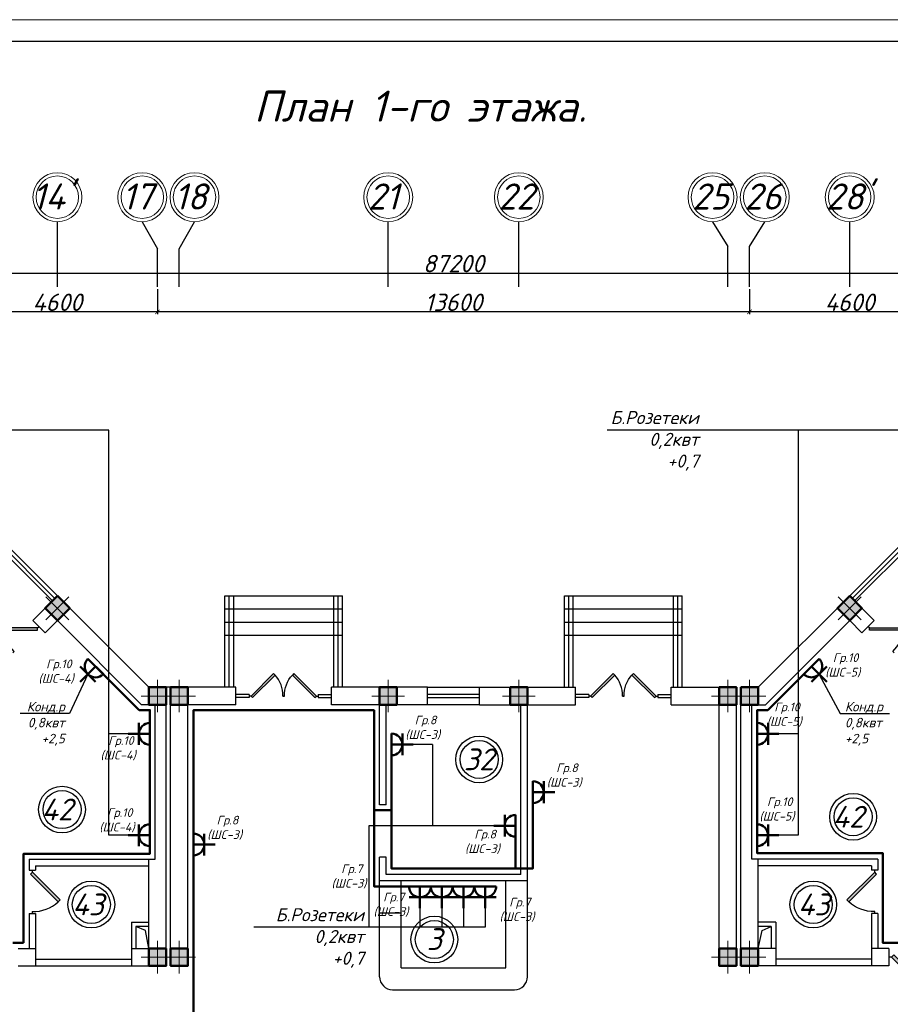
# Model space of a CAD drawing. Header units: millimetres. Extents: x 473009 to 2502882, y 456217 to 1153743.
# Tile 107 of 124: x 1985466 to 2005464, y 516566 to 539192. Entities that reach past the tile are written whole.
import ezdxf
from ezdxf import colors
from ezdxf.entities.mleader import LeaderData, LeaderLine
from ezdxf.math import Vec2, Vec3

# ---------------------------------------------------------------- set-up
doc = ezdxf.new("R2010")
doc.units = ezdxf.units.MM
doc.layers.add('kolonn', color=7, linetype='Continuous')
doc.layers.add('os', color=3, linetype='Continuous')
doc.layers.add('Электрика', color=1, linetype='Continuous', lineweight=50)
doc.layers.add('ЭМ', color=240, linetype='Continuous', lineweight=20)
doc.styles.get("Standard").update_dxf_attribs({"font": 'isocpeui.ttf'})
doc.styles.add('style Ecuper', font='isocpeui.ttf', dxfattribs={"height": 220})
doc.styles.add('style1', font='isocpeui.ttf', dxfattribs={"height": 80})
doc.styles.add('ГОСТ 300', font='isocpeui.ttf', dxfattribs={"height": 250})
doc.dimstyles.new('ISO-25', dxfattribs={"dimtxt": 400, "dimasz": 100, "dimexe": 50, "dimexo": 50, "dimgap": 20, "dimtad": 1, "dimdec": 0, "dimtxsty": 'Standard', "dimblk": 'ARCHTICK', "dimcen": 20, "dimclrd": 1, "dimclre": 1, "dimadec": 0, "dimazin": 0, "dimtfac": 1, "dimtdec": 0, "dimtmove": 0, "dimatfit": 3, "dimldrblk": 'ARCHTICK', "dimfxl": 1, "dimarcsym": 0})

# ---------------------------------------------------------------- blocks, each defined once
blk = doc.blocks.new('jfgjhsdf')
blk.add_hatch(color=1).paths.add_polyline_path([(-593, 731), (-637, 687), (0, 50), (44, 94)])
at = {"color": 1}
for p, q in [((0, 1000), (0, 950)), ((0, 50), (0, 0))]:
    blk.add_line(p, q, dxfattribs=at)
blk.add_lwpolyline([(0, 50), (-637, 687), (-593, 731), (44, 94), (0, 50)], dxfattribs=at)
blk.add_arc((-33, 130), 821, 87.662, 132.9147, dxfattribs=at)
blk = doc.blocks.new('ghsdd')
at = {"ltscale": 50}
h = blk.add_hatch(color=256, dxfattribs=at)
h.paths.add_polyline_path([(0, 200), (-200, 200), (-200, 0), (0, 0)])
h.paths.add_polyline_path([(200, 0), (200, 200), (0, 200), (0, 0)])
h.paths.add_polyline_path([(0, 0), (-200, 0), (-200, -200), (0, -200)])
h.paths.add_polyline_path([(0, 0), (0, -200), (200, -200), (200, 0)])
at = {"lineweight": 0}
for p, q in [((0, -374), (0, 374)), ((-374, 0), (374, 0))]:
    blk.add_line(p, q, dxfattribs=at)
at = {"lineweight": 50, "ltscale": 50}
blk.add_lwpolyline([(200, 200), (200, -200), (-200, -200), (-200, 200), (200, 200)], dxfattribs=at)
blk = doc.blocks.new('розетка')
at = {"layer": 'Электрика', "ltscale": 20}
for p, q in [((0, 250), (0, -250)), ((250, 250), (250, -250)), ((0, 0), (500, 0))]:
    blk.add_line(p, q, dxfattribs=at)
blk.add_arc((0, 0), 250, 270, 90, dxfattribs=at)
blk = doc.blocks.new('_None')
blk = doc.blocks.new('1231234431252433')
at = {"layer": 'ЭМ', "color": 0, "lineweight": 20, "ltscale": 0.5}
blk.add_lwpolyline([(287242, 187022), (413342, 187022), (413342, 269622), (287242, 269622)], close=True, dxfattribs=at)
at = {"layer": 'ЭМ', "color": 0, "lineweight": 30, "ltscale": 0.5}
blk.add_lwpolyline([(289242, 187522), (412842, 187522), (412842, 269122), (289242, 269122)], close=True, dxfattribs=at)
blk = doc.blocks.new('_ArchTick')
at = {"color": 0, "linetype": 'ByBlock', "const_width": 0.15}
blk.add_lwpolyline([(-0.5, -0.5), (0.5, 0.5)], dxfattribs=at)
blk = doc.blocks.new('*D192')
at = {"color": 1, "lineweight": -2, "transparency": 16777216}
for p, q in [((2002231, 533000), (2002231, 532428)), ((2006831, 533000), (2006831, 532428)), ((2006831, 532478), (2002231, 532478))]:
    blk.add_line(p, q, dxfattribs=at)
at = {"layer": 'Defpoints', "color": 0, "lineweight": 50, "transparency": 16777216}
for p in [(2002231, 533050), (2006831, 533050), (2002231, 532478)]:
    blk.add_point(p, dxfattribs=at)
at = {"color": 1, "lineweight": -2, "transparency": 16777216, "xscale": 100, "yscale": 100, "zscale": 100, "rotation": 180}
blk.add_blockref('_ArchTick', (2002231, 532478), dxfattribs=at)
at = {"color": 1, "lineweight": -2, "transparency": 16777216, "xscale": 100, "yscale": 100, "zscale": 100}
blk.add_blockref('_ArchTick', (2006831, 532478), dxfattribs=at)
at = {"color": 0, "transparency": 16777216, "insert": (2004531, 532698), "char_height": 400, "attachment_point": 5}
blk.add_mtext('4600', dxfattribs=at)
blk = doc.blocks.new('*D193')
at = {"color": 1, "lineweight": -2, "transparency": 16777216}
for p, q in [((1988631, 533000), (1988631, 532428)), ((2002231, 533000), (2002231, 532428)), ((2002231, 532478), (1988631, 532478))]:
    blk.add_line(p, q, dxfattribs=at)
at = {"layer": 'Defpoints', "color": 0, "lineweight": 50, "transparency": 16777216}
for p in [(1988631, 533050), (2002231, 533050), (1988631, 532478)]:
    blk.add_point(p, dxfattribs=at)
at = {"color": 1, "lineweight": -2, "transparency": 16777216, "xscale": 100, "yscale": 100, "zscale": 100, "rotation": 180}
blk.add_blockref('_ArchTick', (1988631, 532478), dxfattribs=at)
at = {"color": 1, "lineweight": -2, "transparency": 16777216, "xscale": 100, "yscale": 100, "zscale": 100}
blk.add_blockref('_ArchTick', (2002231, 532478), dxfattribs=at)
at = {"color": 0, "transparency": 16777216, "insert": (1995431, 532698), "char_height": 400, "attachment_point": 5}
blk.add_mtext('13600', dxfattribs=at)
blk = doc.blocks.new('*D194')
at = {"color": 1, "lineweight": -2, "transparency": 16777216}
for p, q in [((1984031, 533000), (1984031, 532428)), ((1988631, 533000), (1988631, 532428)), ((1988631, 532478), (1984031, 532478))]:
    blk.add_line(p, q, dxfattribs=at)
at = {"layer": 'Defpoints', "color": 0, "lineweight": 50, "transparency": 16777216}
for p in [(1984031, 533050), (1988631, 533050), (1984031, 532478)]:
    blk.add_point(p, dxfattribs=at)
at = {"color": 1, "lineweight": -2, "transparency": 16777216, "xscale": 100, "yscale": 100, "zscale": 100, "rotation": 180}
blk.add_blockref('_ArchTick', (1984031, 532478), dxfattribs=at)
at = {"color": 1, "lineweight": -2, "transparency": 16777216, "xscale": 100, "yscale": 100, "zscale": 100}
blk.add_blockref('_ArchTick', (1988631, 532478), dxfattribs=at)
at = {"color": 0, "transparency": 16777216, "insert": (1986331, 532698), "char_height": 400, "attachment_point": 5}
blk.add_mtext('4600', dxfattribs=at)
blk = doc.blocks.new('*D202')
at = {"color": 1, "lineweight": -2, "transparency": 16777216}
for p, q in [((1951831, 533364), (2039031, 533364)), ((1951831, 533337), (1951831, 533314)), ((2039031, 533337), (2039031, 533314))]:
    blk.add_line(p, q, dxfattribs=at)
at = {"layer": 'Defpoints', "color": 0, "lineweight": 50, "transparency": 16777216}
for p in [(1951831, 533387), (2039031, 533387), (2039031, 533364)]:
    blk.add_point(p, dxfattribs=at)
at = {"color": 1, "lineweight": -2, "transparency": 16777216, "xscale": 100, "yscale": 100, "zscale": 100, "rotation": 180}
blk.add_blockref('_ArchTick', (1951831, 533364), dxfattribs=at)
at = {"color": 1, "lineweight": -2, "transparency": 16777216, "xscale": 100, "yscale": 100, "zscale": 100}
blk.add_blockref('_ArchTick', (2039031, 533364), dxfattribs=at)
at = {"color": 0, "transparency": 16777216, "insert": (1995431, 533587), "char_height": 400, "attachment_point": 5}
blk.add_mtext('87200', dxfattribs=at)

msp = doc.modelspace()

# ---------------------------------------------------------------- linework, layer by layer
for p, q in [((1986331.1, 525950.9), (1984031.1, 528250.9)), ((2004531.1, 525950.9), (2006831.1, 528250.9)), ((1990181.1, 523850.9), (1990181.1, 525950.9)), ((1990181.1, 525950.9), (1992881.1, 525950.9)), ((1992881.1, 523850.9), (1992881.1, 525950.9)), ((1997981.1, 523850.9), (1997981.1, 525950.9)), ((1997981.1, 525950.9), (2000681.1, 525950.9)), ((2000681.1, 523850.9), (2000681.1, 525950.9)), ((1990181.1, 525650.9), (1992881.1, 525650.9)), ((1997981.1, 525650.9), (2000681.1, 525650.9)), ((1990181.1, 525350.9), (1992881.1, 525350.9)), ((1997981.1, 525350.9), (2000681.1, 525350.9)), ((1990181.1, 525050.9), (1992881.1, 525050.9)), ((1997981.1, 525050.9), (2000681.1, 525050.9)), ((1987956.1, 522781.3), (1987516.5, 522781.3)), ((1994945.8, 522538), (1994506.1, 522538)), ((1996356.1, 520670.7), (1993486.6, 520670.7)), ((1987956.1, 520450.9), (1987516.5, 520450.9)), ((1994659.8, 518775.9), (1994659.8, 518336.3)), ((1995159.8, 518775.9), (1995159.8, 518336.3)), ((1995659.8, 518775.9), (1995659.8, 518336.3)), ((1996159.8, 518775.9), (1996159.8, 518336.3))]:
    msp.add_line(p, q)
at = {"color": 1}
for p, q in [((1986218, 525837.8), (1984200.8, 527854.9)), ((1986274.5, 525894.4), (1984257.4, 527911.5)), ((2004587.7, 525894.4), (2006604.8, 527911.5)), ((2004644.2, 525837.8), (2006661.4, 527854.9)), ((1990281.1, 523850.9), (1990281.1, 525950.9)), ((1990381.1, 523850.9), (1990381.1, 525950.9)), ((1992681.1, 523850.9), (1992681.1, 525950.9)), ((1992781.1, 523850.9), (1992781.1, 525950.9)), ((1998081.1, 523850.9), (1998081.1, 525950.9)), ((1998181.1, 523850.9), (1998181.1, 525950.9)), ((2000481.1, 523850.9), (2000481.1, 525950.9)), ((2000581.1, 523850.9), (2000581.1, 525950.9)), ((1994831.1, 523850.9), (1996031.1, 523850.9)), ((1990739.1, 523686.1), (1990431.1, 523686.1)), ((1990739.1, 523615.7), (1990431.1, 523615.7)), ((1990739.1, 523686.1), (1990739.1, 523615.7)), ((1992323.1, 523686.1), (1992631.1, 523686.1)), ((1992323.1, 523686.1), (1992323.1, 523615.7)), ((1992323.1, 523615.7), (1992631.1, 523615.7)), ((1994831.1, 523690.9), (1996031.1, 523690.9)), ((1996031.1, 523610.9), (1994831.1, 523610.9)), ((1998539.1, 523686.1), (1998231.1, 523686.1)), ((1998539.1, 523615.7), (1998231.1, 523615.7)), ((1998539.1, 523686.1), (1998539.1, 523615.7)), ((2000123.1, 523686.1), (2000431.1, 523686.1)), ((2000123.1, 523686.1), (2000123.1, 523615.7)), ((2000123.1, 523615.7), (2000431.1, 523615.7)), ((1996031.1, 523450.9), (1994831.1, 523450.9))]:
    msp.add_line(p, q, dxfattribs=at)
at = {"lineweight": 30}
for p, q in [((1985765.4, 525385.2), (1986331.1, 525950.9)), ((1988431.1, 523850.9), (1986331.1, 525950.9)), ((2002431.1, 523850.9), (2004531.1, 525950.9)), ((2005096.8, 525385.2), (2004531.1, 525950.9)), ((1986048.3, 525102.4), (1985765.4, 525385.2)), ((1986048.3, 525102.4), (1986331.1, 525385.2)), ((1988265.4, 523450.9), (1986331.1, 525385.2)), ((2002596.8, 523450.9), (2004531.1, 525385.2)), ((2004814, 525102.4), (2004531.1, 525385.2)), ((2004814, 525102.4), (2005096.8, 525385.2)), ((1990431.1, 523850.9), (1988431.1, 523850.9)), ((1988831.1, 517450.9), (1988831.1, 523850.9)), ((1988931.1, 517450.9), (1988931.1, 523850.9)), ((1990431.1, 523450.9), (1990431.1, 523850.9)), ((1994831.1, 523850.9), (1992631.1, 523850.9)), ((1992631.1, 523450.9), (1992631.1, 523850.9)), ((1994831.1, 523450.9), (1994831.1, 523850.9)), ((1996031.1, 523850.9), (1998231.1, 523850.9)), ((1996031.1, 523450.9), (1996031.1, 523850.9)), ((1998231.1, 523450.9), (1998231.1, 523850.9)), ((2000431.1, 523450.9), (2000431.1, 523850.9)), ((2000431.1, 523850.9), (2001931.1, 523850.9)), ((2001931.1, 517450.9), (2001931.1, 523850.9)), ((2002031.1, 517450.9), (2002031.1, 523850.9)), ((2002031.1, 523850.9), (2002431.1, 523850.9)), ((1988581.1, 523450.9), (1988265.4, 523450.9)), ((1988581.1, 519900.9), (1988581.1, 523450.9)), ((1989331.1, 517450.9), (1989331.1, 523450.9)), ((1990431.1, 523450.9), (1989331.1, 523450.9)), ((1994831.1, 523450.9), (1992631.1, 523450.9)), ((1993731.1, 521150.9), (1993731.1, 523450.9)), ((1993881.1, 521150.9), (1993881.1, 523450.9)), ((1996031.1, 523450.9), (1998231.1, 523450.9)), ((1996981.1, 519550.9), (1996981.1, 523450.9)), ((1997131.1, 519400.9), (1997131.1, 523450.9)), ((2000431.1, 523450.9), (2001531.1, 523450.9)), ((2001531.1, 517450.9), (2001531.1, 523450.9)), ((2002281.1, 519900.9), (2002281.1, 523450.9)), ((2002281.1, 523450.9), (2002596.8, 523450.9)), ((1993881.1, 521150.9), (1993731.1, 521150.9)), ((1993731.1, 519400.9), (1993731.1, 519950.9)), ((1993881.1, 519950.9), (1993731.1, 519950.9)), ((1993881.1, 519550.9), (1993881.1, 519950.9)), ((1985681.1, 519900.9), (1985681.1, 519650.9)), ((1985681.1, 519900.9), (1988581.1, 519900.9)), ((1985831.1, 519750.9), (1985831.1, 519650.9)), ((1985831.1, 519750.9), (1988431.1, 519750.9)), ((1988431.1, 517850.9), (1988431.1, 519900.9)), ((2005181.1, 519900.9), (2002281.1, 519900.9)), ((2002431.1, 517850.9), (2002431.1, 519900.9)), ((2005031.1, 519750.9), (2002431.1, 519750.9)), ((2005031.1, 519750.9), (2005031.1, 519650.9)), ((2005181.1, 519900.9), (2005181.1, 519650.9)), ((1985681.1, 519650.9), (1985831.1, 519650.9)), ((1996981.1, 519550.9), (1993881.1, 519550.9)), ((2005181.1, 519650.9), (2005031.1, 519650.9)), ((1997131.1, 519400.9), (1993731.1, 519400.9)), ((1985681.1, 518650.9), (1985681.1, 517850.9)), ((1985681.1, 518650.9), (1985831.1, 518650.9)), ((1985831.1, 518650.9), (1985831.1, 517450.9)), ((2005181.1, 518650.9), (2005031.1, 518650.9)), ((2005031.1, 518650.9), (2005031.1, 517450.9)), ((2005181.1, 518650.9), (2005181.1, 517850.9)), ((1988031.1, 518450.9), (1988431.1, 518450.9)), ((1988031.1, 518450.9), (1988031.1, 517450.9)), ((1988431.1, 518350.9), (1988131.1, 518350.9)), ((1988131.1, 518350.9), (1988131.1, 517850.9)), ((2002831.1, 518450.9), (2002431.1, 518450.9)), ((2002731.1, 518350.9), (2002431.1, 518350.9)), ((2002731.1, 518350.9), (2002731.1, 517850.9)), ((2002831.1, 518450.9), (2002831.1, 517450.9)), ((1985431.1, 517850.9), (1985831.1, 517850.9)), ((1988031.1, 517850.9), (1988431.1, 517850.9)), ((2002831.1, 517850.9), (2002431.1, 517850.9)), ((2005431.1, 517850.9), (2005031.1, 517850.9)), ((2005431.1, 517850.9), (2005431.1, 517450.9)), ((1985431.1, 517450.9), (1988831.1, 517450.9)), ((1985831.1, 517600.9), (1988031.1, 517600.9)), ((1988931.1, 517450.9), (1989331.1, 517450.9)), ((2001931.1, 517450.9), (2001531.1, 517450.9)), ((2005431.1, 517450.9), (2002031.1, 517450.9)), ((2005031.1, 517600.9), (2002831.1, 517600.9))]:
    msp.add_line(p, q, dxfattribs=at)
at = {"color": 1, "lineweight": 50}
msp.add_line((2002648.6, 523325.9), (2003652.9, 524329.6), dxfattribs=at)
at = {"color": 6}
for p, q in [((1993731.1, 517200.9), (1993731.1, 519400.9)), ((1994231.1, 517400.9), (1994231.1, 519400.9)), ((1996631.1, 517400.9), (1996631.1, 519400.9)), ((1997131.1, 517200.9), (1997131.1, 519400.9)), ((1994231.1, 518660), (1993731.1, 518660)), ((1994231.1, 517400.9), (1996631.1, 517400.9)), ((1994031.1, 516900.9), (1996831.1, 516900.9))]:
    msp.add_line(p, q, dxfattribs=at)
for points in [[(1987516.5, 520450.9), (1987516.5, 529760.6), (1953158.9, 529760.6)], [(2033756.1, 522781.3), (2033316.5, 522781.3), (2033316.5, 529760.6), (1998958.9, 529760.6)], [(2003345.8, 529760.6), (2003345.8, 522781.3), (2002906.1, 522781.3)], [(2003345.8, 523049), (2003345.8, 520450.9), (2002906.1, 520450.9)], [(1994945.8, 522538), (1994945.8, 520670.7)], [(1993486.6, 520670.7), (1993486.6, 518336.3)], [(1988431.1, 517850.9), (1988352.1, 518259.5), (1988131.1, 518350.9)], [(2002431.1, 517850.9), (2002519.3, 518262.7), (2002731.1, 518350.9)], [(1996159.8, 518336.3), (1990842.6, 518336.3)]]:
    msp.add_lwpolyline(points)
at = {"color": 1, "lineweight": 50}
for points in [[(1987209.9, 524329.7), (1988213.6, 523325.9), (1988456.1, 523325.9), (1988456.1, 523031.3)], [(2006656.1, 522781.3), (2006656.1, 517975.9), (2005295.8, 517975.9), (2005295.8, 520037.6), (2002406.1, 520037.6), (2002406.1, 523325.9), (2002648.6, 523325.9)], [(1994316.9, 510527.8), (1994316.9, 511975.9), (1992755.9, 511975.9), (1992756.1, 514575.9), (1989456.1, 514575.9), (1989456.1, 523323.7), (1993606.1, 523323.7), (1993606.1, 519275.9), (1993731.1, 519275.9), (1996159.8, 519275.9)], [(1985556.1, 517975.9), (1985556.1, 520025.9), (1988456.1, 520025.9), (1988456.1, 522781.3)], [(1994006.1, 522538), (1994006.1, 521029.6), (1993606.1, 521029.6)], [(1996856.1, 519688.3), (1997131.1, 519688.3), (1997256.1, 519688.3), (1997256.1, 521440.5)], [(1994006.1, 521029.6), (1994006.1, 519688.3), (1996856.1, 519688.3), (1996856.1, 520420.7)], [(1985306.1, 517975.9), (1985556.1, 517975.9)]]:
    msp.add_lwpolyline(points, dxfattribs=at)
at = {"color": 1}
for centre, radius in [((1996019.9, 522193), 537), ((1996019.9, 522193), 437), ((1986438.5, 521041.2), 537), ((1986438.5, 521041.2), 437), ((2004610, 520875.4), 537), ((2004610, 520875.4), 437), ((1987111, 518859.4), 537), ((1987111, 518859.4), 437), ((2003694.5, 518859.4), 537), ((2003694.5, 518859.4), 437), ((1994990.5, 518054.5), 537), ((1994990.5, 518054.5), 437)]:
    msp.add_circle(centre, radius, dxfattribs=at)
at = {"color": 6}
for centre, start, end in [((1994031.1, 517200.9), 180, 270), ((1996831.1, 517200.9), 270, 0)]:
    msp.add_arc(centre, 300, start, end, dxfattribs=at)
at = {"layer": 'os', "color": 0}
for p, q in [((1986331.1, 533050.1), (1986331.1, 534550.1)), ((1993931.1, 533050.1), (1993931.1, 534550.1)), ((1996931.1, 533050.1), (1996931.1, 534550.1)), ((2004531.1, 533050.1), (2004531.1, 534550.1)), ((2001731.1, 533050.1), (2001731.1, 533978.1)), ((2002231.1, 533050.1), (2002231.1, 533978.1)), ((1988631.1, 533050.1), (1988631.1, 533926.7)), ((1989131.1, 533050.1), (1989131.1, 533926.7))]:
    msp.add_line(p, q, dxfattribs=at)
for points in [[(1988281.1, 534550.1), (1988631.1, 533926.7)], [(1989131.1, 533926.7), (1989481.1, 534550.1)], [(2001381.1, 534550.1), (2001731.1, 533978.1)], [(2002231.1, 533978.1), (2002581.1, 534550.1)]]:
    msp.add_lwpolyline(points, dxfattribs=at)
at = {"layer": 'os', "color": 0, "lineweight": 0}
for centre, radius in [((1986331.1, 535112.6), 562.5), ((1986331.1, 535112.6), 487.5), ((1988281.1, 535112.6), 562.5), ((1988281.1, 535112.6), 487.5), ((1989481.1, 535112.6), 562.5), ((1989481.1, 535112.6), 487.5), ((1993931.1, 535112.6), 562.5), ((1993931.1, 535112.6), 487.5), ((1996931.1, 535112.6), 562.5), ((1996931.1, 535112.6), 487.5), ((2001381.1, 535112.6), 562.5), ((2001381.1, 535112.6), 487.5), ((2002581.1, 535112.6), 562.5), ((2002581.1, 535112.6), 487.5), ((2004531.1, 535112.6), 562.5), ((2004531.1, 535112.6), 487.5)]:
    msp.add_circle(centre, radius, dxfattribs=at)

# ---------------------------------------------------------------- block references
at = {"lineweight": 50}
msp.add_blockref('1231234431252433', (1650096, 269569.8), dxfattribs=at)
for p, xscale, yscale, zscale, rotation in [((1985906.8, 525243.8), -0.8461538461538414, 0.8461538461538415, 0.8461538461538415, 134.9999999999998), ((2004955.4, 525243.8), 0.8461538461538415, 0.8461538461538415, 0.8461538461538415, 225.0000000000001), ((1990739.1, 523650.9), 0.8123076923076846, 0.8123076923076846, 0.8123076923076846, 270), ((1992323.1, 523650.9), -0.8123076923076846, 0.8123076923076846, 0.8123076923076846, 90), ((1998539.1, 523650.9), 0.8123076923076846, 0.8123076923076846, 0.8123076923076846, 270), ((2000123.1, 523650.9), -0.8123076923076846, 0.8123076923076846, 0.8123076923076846, 90), ((2005431.1, 517650.9), -1.199999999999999, 1.199999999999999, 1.199999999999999, 270)]:
    msp.add_blockref('jfgjhsdf', p, dxfattribs=dict(xscale=xscale, yscale=yscale, zscale=zscale, rotation=rotation))
at = {"rotation": 180}
msp.add_blockref('jfgjhsdf', (1985756.1, 519650.9), dxfattribs=at)
at = {"xscale": -1, "rotation": 180}
msp.add_blockref('jfgjhsdf', (2005106.1, 519650.9), dxfattribs=at)
at = {"layer": 'kolonn', "rotation": 45}
msp.add_blockref('ghsdd', (1986331.1, 525668.1), dxfattribs=at)
at = {"layer": 'kolonn', "xscale": -1, "rotation": 315}
msp.add_blockref('ghsdd', (2004531.1, 525668.1), dxfattribs=at)
at = {"layer": 'kolonn'}
for p in [(1988631.1, 523650.9), (1989131.1, 523650.9), (1993931.1, 523650.9), (1988631.1, 517650.9), (1989131.1, 517650.9)]:
    msp.add_blockref('ghsdd', p, dxfattribs=at)
at = {"layer": 'kolonn', "xscale": -1}
for p in [(1996931.1, 523650.9), (2001731.1, 523650.9), (2002231.1, 523650.9), (2001731.1, 517650.9), (2002231.1, 517650.9)]:
    msp.add_blockref('ghsdd', p, dxfattribs=at)
at = {"layer": 'Электрика'}
for p, rotation in [((1987210, 524329.5), 225.095266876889), ((2003652.9, 524329.6), 315.095266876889), ((1988456.1, 522781.3), 180), ((1996856.1, 520670.7), 180), ((1988456.1, 520450.9), 180), ((1994659.8, 519275.9), 270), ((1995159.8, 519275.9), 270), ((1995659.8, 519275.9), 270), ((1996159.8, 519275.9), 270)]:
    msp.add_blockref('розетка', p, dxfattribs=dict(at, rotation=rotation))
for p in [(2002406.1, 522781.3), (1994006.1, 522538), (1997256.1, 521440.5), (2002406.1, 520450.9), (1989456.1, 520237.4)]:
    msp.add_blockref('розетка', p, dxfattribs=at)

# ---------------------------------------------------------------- texts
at = {"style": 'style1'}
msp.add_text('План 1-го этажа.', height=712.029, dxfattribs=at).set_placement((1990846.9, 536848.9))
at = {"ltscale": 50}
for s, p in [("14'", (1985751.6, 534829)), ('17', (1987814.4, 534829)), ('18', (1989014.4, 534829)), ('21', (1993464.4, 534829)), ('22', (1996464.4, 534829)), ('25', (2000914.4, 534829)), ('26', (2002114.4, 534829)), ("28'", (2003989.8, 534829))]:
    msp.add_text(s, height=600, dxfattribs=at).set_placement(p)
at = {"color": 1}
for s, p in [('32', (1995667.7, 521945)), ('42', (1985967.9, 520793.2)), ('42', (2004139.5, 520627.3)), ('43', (1986673, 518611.4)), ('43', (2003342.4, 518611.4)), ('3', (1994816.5, 517815))]:
    msp.add_text(s, height=500, dxfattribs=at).set_placement(p)
for s, insert, char_height, width, attachment_point, style in [('{\\C1;Б.Розетеки\\P0,2квт\\P+0,7}', (2001066.4, 530199.3), 300, 1941.264, 3, 'style Ecuper'), (' Гр.10\\P(ШC-4)', (1986302.5, 524212.2), 200, 6377.27, 5, 'ГОСТ 300'), (' Гр.10\\P(ШC-5)', (2004372.6, 524355.3), 200, 6377.27, 5, 'ГОСТ 300'), (' Гр.10\\P(ШC-5)', (2003028.2, 523223), 200, 6377.27, 5, 'ГОСТ 300'), (' Гр.8\\P(ШC-3)', (1994724.5, 522922.5), 200, 6377.27, 5, 'ГОСТ 300'), (' Гр.10\\P(ШC-4)', (1987727.6, 522450.9), 200, 6377.27, 5, 'ГОСТ 300'), (' Гр.8\\P(ШC-3)', (1997974.5, 521825), 200, 6377.27, 5, 'ГОСТ 300'), (' Гр.10\\P(ШC-5)', (2002860.6, 521045.2), 200, 6377.27, 5, 'ГОСТ 300'), (' Гр.10\\P(ШC-4)', (1987700.4, 520796), 200, 6377.27, 5, 'ГОСТ 300'), (' Гр.8\\P(ШC-3)', (1990174.5, 520622), 200, 6377.27, 5, 'ГОСТ 300'), (' Гр.8\\P(ШC-3)', (1996095.2, 520299.7), 200, 6377.27, 5, 'ГОСТ 300'), (' Гр.7\\P(ШC-3)', (1993030.7, 519504.2), 200, 6377.27, 5, 'ГОСТ 300'), (' Гр.7\\P(ШC-3)', (1993995.4, 518854.4), 200, 6377.27, 5, 'ГОСТ 300'), (' Гр.7\\P(ШC-3)', (1996890.4, 518737.5), 200, 6377.27, 5, 'ГОСТ 300'), ('{\\C1;Б.Розетеки\\P0,2квт\\P+0,7}', (1993374.8, 518775), 300, 1941.264, 3, 'style Ecuper')]:
    msp.add_mtext(s, dxfattribs=dict(insert=insert, char_height=char_height, width=width, attachment_point=attachment_point, style=style))

# ---------------------------------------------------------------- dimensions: what is measured, and where the dimension line sits
dim = msp.add_linear_dim(base=(2039031.1, 533364), p1=(1951831.1, 533386.7), p2=(2039031.1, 533386.7), dimstyle='ISO-25')
dim.commit()
dim.dimension.update_dxf_attribs({"geometry": '*D202', "text_midpoint": (1995431.1, 533586.5)})
for base, p1, p2, picture, middle in [((1984031.1, 532477.6), (1988631.1, 533050.1), (1984031.1, 533050.1), '*D194', (1986331.1, 532697.6)), ((1988631.1, 532477.6), (2002231.1, 533050.1), (1988631.1, 533050.1), '*D193', (1995431.1, 532697.6)), ((2002231.1, 532477.6), (2006831.1, 533050.1), (2002231.1, 533050.1), '*D192', (2004531.1, 532697.6))]:
    dim = msp.add_linear_dim(base=base, p1=p1, p2=p2, dimstyle='ISO-25', override={"dimtmove": 1})
    dim.commit()
    dim.dimension.update_dxf_attribs({"geometry": picture, "text_midpoint": middle})

# ---------------------------------------------------------------- leaders
ml = msp.add_multileader_mtext('Standard')
ml.set_content('{\\C1;Конд.р\\P0,8квт\\P+2,5}', color=256, style='style Ecuper')
ml.set_leader_properties()
ml.set_arrow_properties(name='NONE')
ml.build(insert=Vec2(0, 0))
ml.multileader.update_dxf_attribs({"text_left_attachment_type": 6, "text_right_attachment_type": 6, "dogleg_length": 0.1, "arrow_head_size": 150})
ctx = ml.context
ctx.base_point, ctx.char_height, ctx.arrow_head_size, ctx.landing_gap_size, ctx.plane_origin = Vec3(1984460.9, 523252.3), 220, 150, 100, Vec3(1985437.2, 519371.5)
ctx.left_attachment, ctx.right_attachment, ctx.text_align_type = 6, 6, 2
notes = []
notes.append((ctx, [(1, (1, 1, 0), (1986607.1, 523252.3), (-1, 0), 5, [(0, [(1987033.5, 524152.5)], 0, [])])]))
ctx.mtext.insert, ctx.mtext.width, ctx.mtext.alignment, ctx.mtext.flow_direction = Vec3(1986502.1, 523516.3), 1941.264, 3, 5
ml = msp.add_multileader_mtext('Standard')
ml.set_content('{\\C1;Конд.р\\P0,8квт\\P+2,5}', color=256, style='style Ecuper')
ml.set_leader_properties()
ml.set_arrow_properties(name='NONE')
ml.build(insert=Vec2(0, 0))
ml.multileader.update_dxf_attribs({"text_left_attachment_type": 6, "text_right_attachment_type": 6, "dogleg_length": 0.1, "arrow_head_size": 150})
ctx = ml.context
ctx.base_point, ctx.char_height, ctx.arrow_head_size, ctx.landing_gap_size, ctx.plane_origin = Vec3(2004320.9, 523252.3), 220, 150, 100, Vec3(2004242.4, 519371.5)
ctx.left_attachment, ctx.right_attachment = 6, 6
notes.append((ctx, [(0, (1, 1, 0), (2004315.9, 523252.3), (1, 0), 5, [(0, [(2003829.9, 524147.6)], 0, [])])]))
ctx.mtext.insert, ctx.mtext.width, ctx.mtext.flow_direction = Vec3(2004420.9, 523516.3), 1941.264, 5
for ctx, leaders in notes:
    for number, flags, end, landing, length, lines in leaders:
        leader = LeaderData()
        leader.index, (leader.has_last_leader_line, leader.has_dogleg_vector, leader.attachment_direction) = number, flags
        leader.last_leader_point, leader.dogleg_vector, leader.dogleg_length = Vec3(end), Vec3(landing), length
        for number, points, colour, breaks in lines:
            line = LeaderLine()
            line.index, line.vertices, line.color, line.breaks = number, Vec3.list(points), colors.encode_raw_color(colour), breaks
            leader.lines.append(line)
        ctx.leaders.append(leader)

doc.saveas('drawing.dxf')
